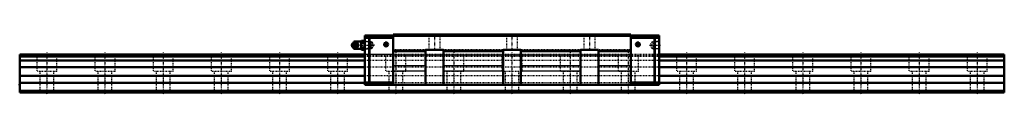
# Model space of a CAD drawing. Header units: millimetres. Extents: x -35 to 1235, y -2 to 76.
import ezdxf

# ---------------------------------------------------------------- set-up
doc = ezdxf.new("R2010")
doc.units = ezdxf.units.MM
doc.linetypes.add('Center', pattern=[1.5, 0.45, -0.5, 0.05, -0.5])
doc.linetypes.add('Dashed', pattern=[2, 1, -1])
for name, color, linetype, lineweight in [('2d ConnectionPoints', 7, 'Continuous', 50), ('AM_0', 7, 'Continuous', 50), ('AM_4', 3, 'Continuous', 25), ('AM_5', 3, 'Continuous', 25), ('AM_7', 7, 'Center', 25), ('AM_9', 6, 'Dashed', 25)]:
    doc.layers.add(name, color=color, linetype=linetype, lineweight=lineweight)

# ---------------------------------------------------------------- blocks, each defined once
blk = doc.blocks.new('1_B_PT1_8_SRN_grease_nipple_joint_0_in_SRN65SLC1SS1270LG350BPT18445000_0')
at = {"layer": 'AM_0'}
for p, q in [((395.9, 64.2), (396.1, 64.5)), ((396.1, 64.5), (400.2, 64.5)), ((405.3, 65.8), (397.8, 65.8)), ((405.8, 66.8), (405.3, 65.9)), ((405.3, 65.9), (405.3, 56.1)), ((405.8, 66.8), (409.5, 66.8)), ((405.8, 63.9), (409.5, 63.9)), ((410, 65.9), (409.5, 66.8)), ((394.1, 63), (393.7, 62.4)), ((393.7, 59.6), (394.1, 59)), ((396.1, 57.5), (395.8, 57.8)), ((396.1, 57.5), (400.2, 57.5)), ((397.8, 56.2), (405.3, 56.2)), ((401.7, 61), (402.1, 61)), ((405.3, 56.1), (405.8, 55.2)), ((405.8, 58.1), (409.5, 58.1)), ((405.8, 55.2), (409.5, 55.2)), ((409.5, 55.2), (410, 56.1))]:
    blk.add_line(p, q, dxfattribs=at)
for points in [[(399.8, 64.5), (400, 63.9), (400.2, 63.4), (400.4, 63), (400.7, 62.5), (401, 62), (401.3, 61.6), (401.7, 61)], [(402.1, 61), (401.8, 61.7), (401.7, 62.1), (401.5, 62.5), (401.2, 63.1), (400.8, 63.7), (400.5, 64.1), (400.2, 64.5)], [(405.8, 66.8), (405.6, 66.4), (405.5, 66), (405.4, 65.6), (405.4, 65.2), (405.5, 64.6), (405.8, 63.9)], [(405.8, 63.9), (405.5, 62.5), (405.4, 61.7), (405.4, 61), (405.4, 60.2), (405.5, 59.5), (405.8, 58.1)], [(409.5, 63.9), (409.7, 64.3), (409.8, 64.6), (409.9, 65), (409.9, 65.4), (409.8, 66.1), (409.5, 66.8)], [(409.5, 58.1), (409.8, 59.5), (409.9, 60.3), (409.9, 61), (409.9, 61.8), (409.8, 62.5), (409.5, 63.9)], [(401.7, 61), (401.3, 60.4), (400.9, 59.9), (400.7, 59.5), (400.4, 59), (400.2, 58.5), (400, 58.1), (399.8, 57.5)], [(400.2, 57.5), (400.8, 58.2), (401, 58.6), (401.3, 59), (401.5, 59.6), (401.8, 60.2), (402, 60.6), (402.1, 61)], [(405.8, 58.1), (405.6, 57.7), (405.5, 57.4), (405.4, 57), (405.4, 56.6), (405.5, 55.9), (405.8, 55.2)], [(409.5, 55.2), (409.7, 55.6), (409.8, 56), (409.9, 56.4), (409.9, 56.8), (409.8, 57.4), (409.5, 58.1)]]:
    blk.add_lwpolyline(points, dxfattribs=at)
for centre, radius, start, end in [((397.8, 62.8), 3, 90, 159.9436), ((396.6, 61), 3.3, 270, 90), ((397.8, 59.2), 3, 200.0564, 270)]:
    blk.add_arc(centre, radius, start, end, dxfattribs=at)
blk.add_ellipse((396.6, 61), major_axis=(0, 3.3), ratio=0.927184, start_param=2.207257, end_param=7.217521, dxfattribs=at)
for major_axis in [(0, 2.42), (0, -1.01)]:
    blk.add_ellipse((395.5, 61), major_axis=major_axis, ratio=0.927184, dxfattribs=at)
at = {"layer": 'AM_4'}
for p, q in [((397.8, 65.8), (397.8, 64.5)), ((397.8, 57.5), (397.8, 56.2))]:
    blk.add_line(p, q, dxfattribs=at)
blk.add_ellipse((397.4, 61), major_axis=(0, 2.94), ratio=0.927184, start_param=3.533104, end_param=5.891674, dxfattribs=at)
at = {"layer": 'AM_5', "linetype": 'Dashed'}
for p, q in [((410, 65.9), (411, 65.3)), ((411, 56.1), (411, 65.9)), ((418, 65.1), (411, 65.3)), ((410, 56.1), (411, 56.7)), ((418, 56.9), (411, 56.7))]:
    blk.add_line(p, q, dxfattribs=at)
at = {"layer": 'AM_7'}
for p, q in [((396.6, 57.5), (396.6, 64.5)), ((393.1, 61), (422.7, 61))]:
    blk.add_line(p, q, dxfattribs=at)
at = {"layer": 'AM_9'}
for p, q in [((397.8, 64.5), (397.8, 57.5)), ((417.4, 65.7), (410, 65.9)), ((418, 65.1), (417.4, 65.7)), ((417.4, 65.7), (417.4, 56.3)), ((418, 65.1), (418, 56.9)), ((394.2, 61), (394.6, 61)), ((394.8, 62.8), (394.8, 59.2)), ((410, 56.1), (417.4, 56.3)), ((417.4, 56.3), (418, 56.9))]:
    blk.add_line(p, q, dxfattribs=at)
for points in [[(396.5, 64.5), (396.2, 63.8), (396.1, 63.4), (395.9, 63), (395.6, 62.4), (395.2, 61.8), (394.9, 61.4), (394.6, 61)], [(394.7, 61.4), (394.7, 61.6), (394.8, 62), (394.9, 62.3), (395.1, 62.6), (395.4, 62.9), (395.6, 63.2), (395.9, 63.4), (396.2, 63.6), (396.5, 63.7), (396.9, 63.8), (397.2, 63.9), (397.6, 63.8), (397.9, 63.8), (398.3, 63.6), (398.6, 63.5)], [(397.3, 57.8), (397.2, 57.8), (396.9, 57.8), (396.5, 57.9), (396.2, 58), (396, 58.1), (395.5, 58.6), (395.2, 59.2), (395, 59.7), (394.9, 60.3), (394.9, 61.2), (395, 62.1), (395.1, 62.6), (395.2, 63), (395.5, 63.4), (395.8, 63.7), (396, 63.9), (396.4, 64.1), (397, 64.2), (397.3, 64.2)], [(394.9, 62.6), (395, 63), (395.3, 63.5), (395.7, 63.9), (395.9, 64.2)], [(397.3, 64.2), (397.4, 64.1), (397.6, 64.1), (397.7, 64), (397.8, 64)], [(397.8, 58), (398.4, 58.4), (398.9, 58.7), (399.4, 59.1), (399.8, 59.5), (400, 59.9), (400.2, 60.3), (400.4, 60.7), (400.4, 61.1), (400.3, 61.6), (400.1, 62), (399.9, 62.4), (399.5, 62.8), (399.1, 63.1), (398.6, 63.5), (398, 63.9), (397.8, 64)], [(394.2, 61), (394.4, 61.6), (394.5, 61.8)], [(394.5, 60.2), (394.4, 60.4), (394.2, 61)], [(394.6, 61), (395.1, 60.3), (395.4, 59.9), (395.6, 59.5), (395.9, 58.9), (396.2, 58.3), (396.3, 57.9), (396.5, 57.5)], [(394.7, 61), (394.7, 61.2), (394.7, 61.4)], [(394.7, 60.6), (394.7, 60.8), (394.7, 61)], [(398.6, 58.6), (398.3, 58.4), (398, 58.3), (397.6, 58.2), (397.3, 58.1), (396.9, 58.2), (396.6, 58.2), (396.2, 58.4), (395.9, 58.6), (395.6, 58.8), (395.4, 59), (395.1, 59.4), (394.9, 59.7), (394.8, 60), (394.7, 60.4), (394.7, 60.6)], [(395.8, 57.8), (395.7, 58.1), (395.3, 58.6), (395, 59), (394.9, 59.4)], [(397.8, 58), (397.7, 58), (397.6, 57.9), (397.4, 57.9), (397.3, 57.8)]]:
    blk.add_lwpolyline(points, dxfattribs=at)
for centre, start, end in [((397.8, 62.8), 159.9436, 180), ((397.8, 59.2), 180, 200.0564)]:
    blk.add_arc(centre, 3, start, end, dxfattribs=at)
blk.add_ellipse((397.1, 61), major_axis=(0, -2.94), ratio=0.927184, dxfattribs=at)
for centre, major_axis, start_param, end_param in [((398.6, 61), (0, -3.44), 3.553259, 5.871519), ((397.4, 61), (0, 2.94), 5.891674, 6.845665), ((398.6, 61), (0, 3.44), 2.729926, 6.694852), ((396.6, 61), (0, 3.3), 0.934336, 2.207257), ((397.4, 61), (0, 2.94), 1.550664, 1.594897), ((397.4, 61), (0, 2.94), 2.583472, 3.533104)]:
    blk.add_ellipse(centre, major_axis=major_axis, ratio=0.927184, start_param=start_param, end_param=end_param, dxfattribs=at)
blk = doc.blocks.new('2_SRN65SLCSSB_PT1_8_Slide35_65_0_in_SRN65SLC1SS1270LG350BPT18445000_0')
at = {"layer": 'AM_0'}
for p, q in [((410, 73.6), (410, 10)), ((415.6, 73.6), (410, 73.6)), ((415.6, 70.6), (410, 70.6)), ((415.6, 73.1), (416.1, 73.6)), ((415.6, 73.6), (415.6, 73.1)), ((415.6, 71.1), (415.6, 12.5)), ((416.1, 70.6), (415.6, 71.1)), ((446.6, 73.6), (416.1, 73.6)), ((446.6, 70.6), (416.1, 70.6)), ((416.1, 70.6), (416.1, 13)), ((753.4, 75), (446.6, 75)), ((446.6, 75), (446.6, 10)), ((753.4, 73), (446.6, 73)), ((753.4, 75), (753.4, 10)), ((753.4, 73.6), (783.9, 73.6)), ((753.4, 70.6), (783.9, 70.6)), ((784.4, 73.1), (783.9, 73.6)), ((783.9, 70.6), (784.4, 71.1)), ((783.9, 70.6), (783.9, 13)), ((784.4, 73.6), (790, 73.6)), ((784.4, 73.6), (784.4, 73.1)), ((784.4, 71.1), (784.4, 12.5)), ((784.4, 70.6), (790, 70.6)), ((790, 73.6), (790, 10)), ((488.5, 53.8), (446.6, 53.8)), ((488.5, 53.3), (446.6, 53.3)), ((488.5, 55), (511.5, 55)), ((488.5, 10), (488.5, 55)), ((511.5, 55), (511.5, 10)), ((588.5, 53.8), (511.5, 53.8)), ((588.5, 53.3), (511.5, 53.3)), ((588.5, 10), (588.5, 55)), ((588.5, 55), (611.5, 55)), ((611.5, 55), (611.5, 10)), ((688.5, 53.8), (611.5, 53.8)), ((688.5, 53.3), (611.5, 53.3)), ((688.5, 10), (688.5, 55)), ((688.5, 55), (711.5, 55)), ((711.5, 55), (711.5, 10)), ((753.4, 53.8), (711.5, 53.8)), ((753.4, 53.3), (711.5, 53.3)), ((415.6, 13), (410, 13)), ((415.6, 12.5), (416.1, 13)), ((446.6, 13), (416.1, 13)), ((753.4, 13), (783.9, 13)), ((784.4, 12.5), (783.9, 13)), ((784.4, 13), (790, 13)), ((790, 10), (410, 10))]:
    blk.add_line(p, q, dxfattribs=at)
for centre in [(437.6, 62), (762.4, 62)]:
    blk.add_circle(centre, 2.6, dxfattribs=at)
at = {"layer": 'AM_4'}
for p, q in [((488.5, 34.6), (446.6, 34.6)), ((488.5, 27.7), (446.6, 27.7)), ((588.5, 34.6), (511.5, 34.6)), ((588.5, 27.7), (511.5, 27.7)), ((688.5, 34.6), (611.5, 34.6)), ((688.5, 27.7), (611.5, 27.7)), ((753.4, 34.6), (711.5, 34.6)), ((753.4, 27.7), (711.5, 27.7))]:
    blk.add_line(p, q, dxfattribs=at)
at = {"layer": 'AM_5', "linetype": 'Dashed'}
for p, q in [((418.8, 65.1), (418, 65.7)), ((418, 65.7), (418, 56.3)), ((781.3, 65.1), (782.1, 65.7)), ((790, 65.9), (782.1, 65.7)), ((782.1, 65.7), (782.1, 56.3)), ((418.8, 56.9), (418, 56.3)), ((781.3, 56.9), (782.1, 56.3)), ((790, 56.1), (782.1, 56.3))]:
    blk.add_line(p, q, dxfattribs=at)
at = {"layer": 'AM_7'}
for p, q in [((437.6, 59.3), (437.6, 64.7)), ((500, 76), (500, 54)), ((600, 76), (600, 54)), ((700, 76), (700, 54)), ((762.4, 59.3), (762.4, 64.7)), ((434.9, 62), (440.3, 62)), ((759.7, 62), (765.1, 62)), ((777.4, 61), (790.7, 61))]:
    blk.add_line(p, q, dxfattribs=at)
at = {"layer": 'AM_9'}
for p, q in [((410.6, 65.3), (410, 65.9)), ((419.7, 65), (410.6, 65.3)), ((410.6, 65.3), (410.6, 56.7)), ((422.1, 61), (419.7, 65)), ((419.7, 65), (419.7, 57)), ((753.4, 74), (446.6, 74)), ((492, 75), (492.7, 74.2)), ((492.7, 74.2), (492.7, 55.8)), ((492.7, 74.2), (507.2, 74.2)), ((507.2, 74.2), (508, 75)), ((507.2, 55.8), (507.2, 74.2)), ((592, 75), (592.8, 74.2)), ((592.8, 74.2), (592.8, 55.8)), ((592.8, 74.2), (607.2, 74.2)), ((607.2, 74.2), (608, 75)), ((607.2, 55.8), (607.2, 74.2)), ((692, 75), (692.8, 74.2)), ((692.8, 74.2), (692.8, 55.8)), ((692.8, 74.2), (707.2, 74.2)), ((707.2, 74.2), (708, 75)), ((707.2, 55.8), (707.2, 74.2)), ((780.4, 65), (778, 61)), ((789.5, 65.3), (780.4, 65)), ((780.4, 65), (780.4, 57)), ((790, 65.8), (789.5, 65.3)), ((789.5, 65.3), (789.5, 56.7)), ((410, 56.1), (410.6, 56.7)), ((410.6, 56.7), (419.7, 57)), ((419.7, 57), (422.1, 61)), ((488.5, 55), (446.6, 55)), ((492.7, 55.8), (492, 55)), ((492.7, 55.8), (507.2, 55.8)), ((508, 55), (507.2, 55.8)), ((588.5, 55), (511.5, 55)), ((592.8, 55.8), (592, 55)), ((592.8, 55.8), (607.2, 55.8)), ((608, 55), (607.2, 55.8)), ((688.5, 55), (611.5, 55)), ((692.8, 55.8), (692, 55)), ((692.8, 55.8), (707.2, 55.8)), ((708, 55), (707.2, 55.8)), ((753.4, 55), (711.5, 55)), ((778, 61), (780.4, 57)), ((780.4, 57), (789.5, 56.7)), ((789.5, 56.7), (790, 56.2)), ((446.6, 49), (410, 49)), ((790, 47.3), (410, 47.3)), ((790, 46.5), (410, 46.5)), ((790, 46.3), (410, 46.3)), ((790, 41.5), (410, 41.5)), ((753.4, 48), (446.6, 48)), ((790, 49), (753.4, 49)), ((790, 32.5), (410, 32.5)), ((790, 21.5), (410, 21.5)), ((790, 12.5), (410, 12.5))]:
    blk.add_line(p, q, dxfattribs=at)
blk = doc.blocks.new('3_SRN65SLC127035_Track_0_in_SRN65SLC1SS1270LG350BPT18445000_0')
at = {"layer": 'AM_0'}
for p, q in [((410, 49), (-35, 49)), ((-35, 49), (-35, 0)), ((410, 47.34), (-35, 47.34)), ((410, 46.51), (-35, 46.51)), ((410, 46.26), (-35, 46.26)), ((410, 41.5), (-35, 41.5)), ((1235, 49), (790, 49)), ((1235, 47.34), (790, 47.34)), ((1235, 46.51), (790, 46.51)), ((1235, 46.26), (790, 46.26)), ((1235, 41.5), (790, 41.5)), ((1235, 49), (1235, 0)), ((410, 32.5), (-35, 32.5)), ((1235, 32.5), (790, 32.5)), ((410, 21.5), (-35, 21.5)), ((1235, 21.5), (790, 21.5)), ((410, 12.5), (-35, 12.5)), ((1235, 2), (-35, 2)), ((1235, 0), (-35, 0)), ((1235, 12.5), (790, 12.5))]:
    blk.add_line(p, q, dxfattribs=at)
at = {"layer": 'AM_7'}
for p, q in [((0, 51.45), (0, -2.45)), ((75, 51.45), (75, -2.45)), ((150, 51.45), (150, -2.45)), ((225, 51.45), (225, -2.45)), ((300, 51.45), (300, -2.45)), ((375, 51.45), (375, -2.45)), ((450, 51.45), (450, -2.45)), ((525, 51.45), (525, -2.45)), ((600, 51.45), (600, -2.45)), ((675, 51.45), (675, -2.45)), ((750, 51.45), (750, -2.45)), ((825, 51.45), (825, -2.45)), ((900, 51.45), (900, -2.45)), ((975, 51.45), (975, -2.45)), ((1050, 51.45), (1050, -2.45)), ((1125, 51.45), (1125, -2.45)), ((1200, 51.45), (1200, -2.45))]:
    blk.add_line(p, q, dxfattribs=at)
at = {"layer": 'AM_9'}
for p, q in [((-13, 49), (-13, 27)), ((13, 27), (13, 49)), ((62, 49), (62, 27)), ((88, 27), (88, 49)), ((137, 49), (137, 27)), ((163, 27), (163, 49)), ((212, 49), (212, 27)), ((238, 27), (238, 49)), ((287, 49), (287, 27)), ((313, 27), (313, 49)), ((362, 49), (362, 27)), ((388, 27), (388, 49)), ((790, 49), (410, 49)), ((790, 47.34), (410, 47.34)), ((790, 46.51), (410, 46.51)), ((790, 46.26), (410, 46.26)), ((790, 41.5), (410, 41.5)), ((437, 49), (437, 27)), ((463, 27), (463, 49)), ((512, 49), (512, 27)), ((538, 27), (538, 49)), ((587, 49), (587, 27)), ((613, 27), (613, 49)), ((662, 49), (662, 27)), ((688, 27), (688, 49)), ((737, 49), (737, 27)), ((763, 27), (763, 49)), ((812, 49), (812, 27)), ((838, 27), (838, 49)), ((887, 49), (887, 27)), ((913, 27), (913, 49)), ((962, 49), (962, 27)), ((988, 27), (988, 49)), ((1037, 49), (1037, 27)), ((1063, 27), (1063, 49)), ((1112, 49), (1112, 27)), ((1138, 27), (1138, 49)), ((1187, 49), (1187, 27)), ((1213, 27), (1213, 49)), ((13, 27), (-13, 27)), ((-9, 27), (-9, 0)), ((9, 0), (9, 27)), ((88, 27), (62, 27)), ((66, 27), (66, 0)), ((84, 0), (84, 27)), ((163, 27), (137, 27)), ((141, 27), (141, 0)), ((159, 0), (159, 27)), ((238, 27), (212, 27)), ((216, 27), (216, 0)), ((234, 0), (234, 27)), ((313, 27), (287, 27)), ((291, 27), (291, 0)), ((309, 0), (309, 27)), ((388, 27), (362, 27)), ((366, 27), (366, 0)), ((384, 0), (384, 27)), ((790, 32.5), (410, 32.5)), ((463, 27), (437, 27)), ((441, 27), (441, 0)), ((459, 0), (459, 27)), ((538, 27), (512, 27)), ((516, 27), (516, 0)), ((534, 0), (534, 27)), ((613, 27), (587, 27)), ((591, 27), (591, 0)), ((609, 0), (609, 27)), ((688, 27), (662, 27)), ((666, 27), (666, 0)), ((684, 0), (684, 27)), ((763, 27), (737, 27)), ((741, 27), (741, 0)), ((759, 0), (759, 27)), ((838, 27), (812, 27)), ((816, 27), (816, 0)), ((834, 0), (834, 27)), ((913, 27), (887, 27)), ((891, 27), (891, 0)), ((909, 0), (909, 27)), ((988, 27), (962, 27)), ((966, 27), (966, 0)), ((984, 0), (984, 27)), ((1063, 27), (1037, 27)), ((1041, 27), (1041, 0)), ((1059, 0), (1059, 27)), ((1138, 27), (1112, 27)), ((1116, 27), (1116, 0)), ((1134, 0), (1134, 27)), ((1213, 27), (1187, 27)), ((1191, 27), (1191, 0)), ((1209, 0), (1209, 27)), ((790, 21.5), (410, 21.5)), ((790, 12.5), (410, 12.5))]:
    blk.add_line(p, q, dxfattribs=at)

msp = doc.modelspace()

# ---------------------------------------------------------------- linework, layer by layer
at = {"layer": '2d ConnectionPoints'}
for p in [(410, 61), (437.6, 62), (437.6, 62), (762.4, 62), (762.4, 62), (790, 61), (-35, 10), (0, 0), (0, 0), (600, 10)]:
    msp.add_point(p, dxfattribs=at)

# ---------------------------------------------------------------- block references
for name in ['1_B_PT1_8_SRN_grease_nipple_joint_0_in_SRN65SLC1SS1270LG350BPT18445000_0', '2_SRN65SLCSSB_PT1_8_Slide35_65_0_in_SRN65SLC1SS1270LG350BPT18445000_0', '3_SRN65SLC127035_Track_0_in_SRN65SLC1SS1270LG350BPT18445000_0']:
    msp.add_blockref(name, (0, 0))

doc.saveas('drawing.dxf')
